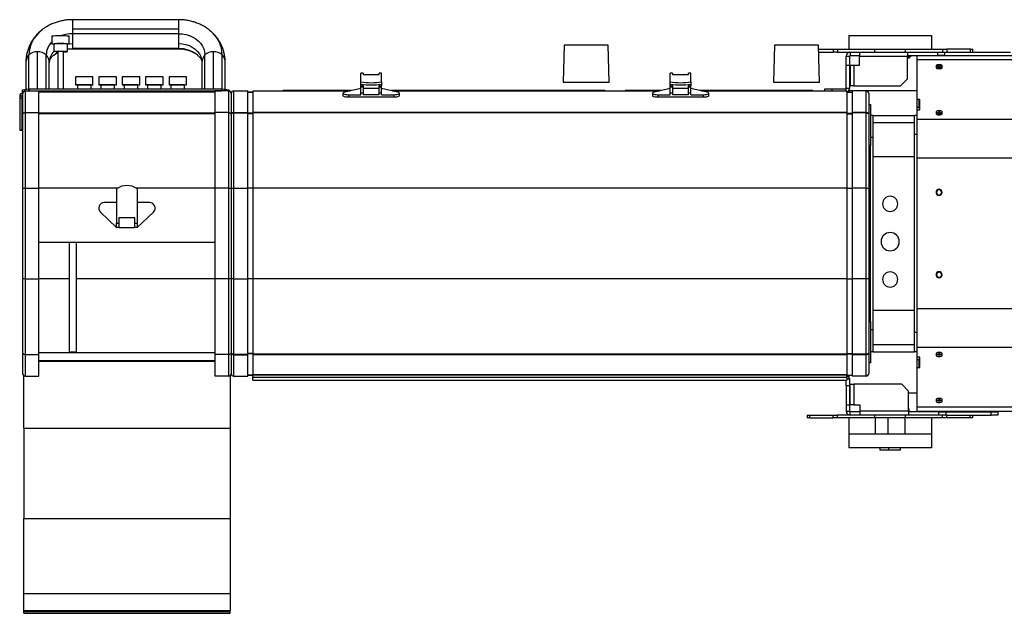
# Model space of a CAD drawing. Header units: millimetres. Extents: x 28 to 394, y 21 to 255.
# Tile 1 of 15: x 28 to 171, y 21 to 107. Entities that reach past the tile are written whole.
import ezdxf

# ---------------------------------------------------------------- set-up
doc = ezdxf.new("R2010")
doc.units = ezdxf.units.MM

msp = doc.modelspace()

# ---------------------------------------------------------------- linework, layer by layer
at = {"color": 7, "linetype": 'Continuous', "lineweight": 25}
for p, q in [((50.84, 106.97), (35.44, 106.97)), ((35.44, 106.97), (35.44, 105.59)), ((50.84, 106.97), (50.84, 105.59)), ((30.84, 105.37), (30.93, 105.44)), ((32.42, 104.6), (32.42, 103.44)), ((34.96, 103.44), (34.96, 104.6)), ((35.44, 105.59), (35.44, 104.93)), ((50.84, 105.59), (35.44, 105.59)), ((35.44, 104.93), (35.44, 103.49)), ((50.84, 104.93), (35.44, 104.93)), ((50.84, 105.59), (50.84, 104.93)), ((50.84, 104.93), (50.84, 103.49)), ((55.39, 105.41), (55.54, 105.28)), ((148.34, 104.66), (148.34, 102.66)), ((148.34, 104.66), (160.34, 104.66)), ((160.34, 104.66), (160.34, 102.66)), ((32.69, 103.44), (32.69, 102.34)), ((34.69, 102.34), (34.69, 103.44)), ((34.84, 103.41), (34.69, 103.4)), ((34.96, 103.46), (35.44, 103.49)), ((35.44, 103.49), (35.44, 102.76)), ((50.84, 103.49), (50.84, 102.76)), ((106.92, 103.26), (106.78, 97.86)), ((113.32, 103.26), (106.92, 103.26)), ((113.46, 97.86), (113.32, 103.26)), ((137.5, 103.26), (137.36, 97.86)), ((143.9, 103.26), (137.5, 103.26)), ((144.04, 97.86), (143.9, 103.26)), ((29.08, 96.91), (29.08, 101.83)), ((30.34, 96.92), (30.34, 102.3)), ((31.6, 96.92), (31.6, 101.83)), ((33.29, 102.34), (33.29, 96.92)), ((34.09, 96.92), (34.09, 102.34)), ((50.84, 102.76), (35.44, 102.76)), ((35.44, 102.76), (35.44, 102.74)), ((35.44, 102.74), (50.84, 102.74)), ((50.84, 102.76), (50.84, 102.74)), ((53.6, 101.83), (53.64, 101.79)), ((54.68, 96.92), (54.68, 101.83)), ((55.94, 96.92), (55.94, 102.3)), ((57.2, 96.91), (57.2, 101.83)), ((143.92, 102.66), (146.09, 102.66)), ((143.93, 102.26), (146.09, 102.26)), ((146.09, 102.26), (146.09, 102.66)), ((146.09, 102.66), (146.67, 102.66)), ((146.67, 102.26), (146.09, 102.26)), ((146.67, 102.66), (146.67, 102.26)), ((146.67, 102.66), (150.26, 102.66)), ((146.67, 102.26), (149.88, 102.26)), ((147.96, 101.68), (148.46, 101.68)), ((147.96, 100.36), (147.96, 101.68)), ((148.34, 102.26), (148.34, 102.22)), ((148.46, 100.36), (148.46, 101.68)), ((148.54, 102.26), (148.54, 101.76)), ((148.54, 101.76), (149.88, 101.76)), ((149.88, 102.26), (149.88, 101.68)), ((149.88, 102.26), (151.26, 102.26)), ((149.88, 100.36), (149.88, 101.68)), ((149.88, 101.68), (156.86, 101.68)), ((150.26, 102.66), (152.2, 102.66)), ((151.26, 102.26), (152.12, 102.26)), ((152.12, 102.26), (152.12, 102.66)), ((152.12, 102.26), (156.56, 102.26)), ((152.2, 102.66), (156.48, 102.66)), ((156.48, 102.66), (158.42, 102.66)), ((156.56, 102.26), (156.56, 102.66)), ((156.56, 102.26), (157.74, 102.26)), ((156.86, 102.26), (156.86, 101.68)), ((156.86, 101.76), (161.26, 101.76)), ((156.86, 98.36), (156.86, 101.68)), ((157.35, 101.56), (157.35, 101.76)), ((157.74, 102.26), (161.26, 102.26)), ((234.66, 101.73), (158.26, 101.73)), ((158.26, 101.13), (158.26, 101.73)), ((158.42, 102.66), (162.01, 102.66)), ((160.34, 101.76), (160.34, 101.73)), ((161.26, 101.76), (161.26, 102.26)), ((161.26, 102.26), (162.26, 102.26)), ((162.26, 101.76), (161.26, 101.76)), ((162.01, 102.26), (162.01, 102.66)), ((162.01, 102.66), (162.59, 102.66)), ((162.26, 102.26), (162.26, 101.76)), ((162.26, 102.26), (171.86, 102.26)), ((162.26, 101.76), (171.86, 101.76)), ((162.59, 102.66), (162.59, 102.26)), ((166.03, 102.66), (162.59, 102.66)), ((163.86, 101.73), (163.86, 101.74)), ((163.86, 101.74), (164.86, 101.74)), ((164.86, 101.74), (164.86, 101.73)), ((164.86, 101.74), (172.35, 101.74)), ((166.03, 102.26), (166.03, 102.66)), ((166.03, 102.66), (166.38, 102.66)), ((166.38, 102.26), (166.38, 102.66)), ((28.64, 100.75), (28.64, 96.84)), ((32.04, 96.92), (32.04, 100.75)), ((54.24, 100.75), (54.24, 96.92)), ((57.64, 96.84), (57.64, 100.75)), ((147.96, 100.36), (148.46, 100.36)), ((147.96, 97), (147.96, 100.36)), ((148.46, 97), (148.46, 100.36)), ((148.5, 100.36), (148.5, 97.36)), ((148.5, 100.36), (149.08, 100.36)), ((149.08, 100.36), (149.08, 97.36)), ((149.08, 100.36), (149.88, 100.36)), ((157.35, 101.56), (156.86, 101.56)), ((157.14, 101.36), (156.86, 101.36)), ((157.14, 101.36), (157.14, 101.56)), ((158.26, 95.37), (158.26, 101.13)), ((234.66, 101.13), (158.26, 101.13)), ((161.46, 100.22), (161.46, 100.43)), ((77.7, 99.21), (77.36, 99.21)), ((77.36, 99.19), (77.36, 99.21)), ((77.36, 97.92), (77.36, 99.19)), ((77.7, 99.19), (77.36, 99.19)), ((77.7, 99.21), (77.7, 99.19)), ((77.7, 99.19), (77.7, 98.99)), ((77.7, 98.99), (80.02, 98.99)), ((80.36, 99.21), (80.02, 99.21)), ((80.02, 99.19), (80.02, 99.21)), ((80.02, 98.99), (80.02, 99.19)), ((80.36, 99.19), (80.02, 99.19)), ((80.36, 99.21), (80.36, 99.19)), ((80.36, 97.92), (80.36, 99.19)), ((122.7, 99.21), (122.36, 99.21)), ((122.36, 99.19), (122.36, 99.21)), ((122.36, 97.92), (122.36, 99.19)), ((122.7, 99.19), (122.36, 99.19)), ((122.7, 99.21), (122.7, 99.19)), ((122.7, 99.19), (122.7, 98.99)), ((122.7, 98.99), (125.02, 98.99)), ((125.36, 99.21), (125.02, 99.21)), ((125.02, 99.19), (125.02, 99.21)), ((125.02, 98.99), (125.02, 99.19)), ((125.36, 99.19), (125.02, 99.19)), ((125.36, 99.21), (125.36, 99.19)), ((125.36, 97.92), (125.36, 99.19)), ((161.01, 100.2), (161.01, 100.05)), ((161.46, 99.98), (161.46, 100.2)), ((161.46, 99.89), (161.46, 99.83)), ((161.91, 100.05), (161.91, 100.2)), ((35.86, 98.64), (35.86, 97.48)), ((36.13, 97.48), (36.13, 96.92)), ((38.13, 96.92), (38.13, 97.48)), ((38.4, 97.48), (38.4, 98.64)), ((39.26, 98.64), (39.26, 97.48)), ((39.53, 97.48), (39.53, 96.92)), ((41.53, 96.92), (41.53, 97.48)), ((41.8, 97.48), (41.8, 98.64)), ((42.66, 98.64), (42.66, 97.48)), ((42.93, 97.48), (42.93, 96.92)), ((44.93, 96.92), (44.93, 97.48)), ((45.2, 97.48), (45.2, 98.64)), ((46.06, 98.64), (46.06, 97.48)), ((46.33, 97.48), (46.33, 96.92)), ((48.33, 96.92), (48.33, 97.48)), ((48.6, 97.48), (48.6, 98.64)), ((49.46, 98.64), (49.46, 97.48)), ((49.73, 97.48), (49.73, 96.92)), ((51.73, 96.92), (51.73, 97.48)), ((52, 97.48), (52, 98.64)), ((77.36, 97.6), (77.36, 97.92)), ((77.36, 97.34), (77.36, 97.6)), ((77.7, 97.34), (77.7, 97.54)), ((80.02, 97.54), (80.02, 97.34)), ((80.36, 97.92), (80.36, 97.6)), ((80.36, 97.6), (80.36, 97.34)), ((106.78, 97.86), (113.46, 97.86)), ((122.36, 97.6), (122.36, 97.92)), ((122.36, 97.34), (122.36, 97.6)), ((122.7, 97.34), (122.7, 97.54)), ((125.02, 97.54), (125.02, 97.34)), ((125.36, 97.92), (125.36, 97.6)), ((125.36, 97.6), (125.36, 97.34)), ((137.36, 97.86), (144.04, 97.86)), ((155.86, 97.36), (156.86, 98.36)), ((28.12, 96.27), (28.12, 95.97)), ((28.12, 96.27), (28.14, 96.27)), ((28.12, 95.92), (28.12, 95.97)), ((28.12, 95.97), (28.14, 95.97)), ((28.14, 96.77), (29.14, 96.92)), ((28.14, 96.47), (28.14, 96.77)), ((28.29, 96.49), (28.14, 96.47)), ((28.14, 96.47), (28.14, 96)), ((28.14, 96), (28.14, 96)), ((28.14, 96), (28.14, 95.97)), ((28.14, 96), (28.18, 96)), ((28.14, 96), (28.18, 96)), ((28.18, 93.18), (28.18, 96.24)), ((28.54, 96.6), (28.54, 93.44)), ((28.54, 96.6), (30.54, 96.6)), ((29.14, 96.62), (28.96, 96.6)), ((29.14, 96.92), (29.14, 96.62)), ((29.14, 96.92), (57.14, 96.92)), ((29.14, 96.62), (57.14, 96.62)), ((30.54, 93.44), (30.54, 96.6)), ((56.14, 96.44), (30.54, 96.44)), ((58.14, 96.6), (56.14, 96.6)), ((56.14, 96.6), (56.14, 93.44)), ((57.14, 96.62), (57.14, 96.92)), ((57.14, 96.92), (58.14, 96.77)), ((57.32, 96.6), (57.14, 96.62)), ((58.14, 96.77), (58.14, 96.6)), ((58.14, 93.44), (58.14, 96.6)), ((58.5, 96.24), (58.5, 93.18)), ((58.86, 96.6), (58.86, 93.47)), ((58.86, 96.6), (60.9, 96.6)), ((60.9, 93.47), (60.9, 96.6)), ((60.9, 96.44), (61.66, 96.44)), ((61.66, 96.43), (60.9, 96.43)), ((75.81, 96.59), (61.66, 96.59)), ((61.66, 96.59), (61.66, 93.47)), ((61.66, 96.59), (61.66, 96.59)), ((75.81, 96.59), (61.66, 96.59)), ((76.01, 96.64), (66.01, 96.64)), ((66.01, 96.59), (66.01, 96.64)), ((74.76, 96.25), (74.76, 95.92)), ((77.36, 96.96), (75.01, 96.4)), ((75.56, 96.05), (75.56, 95.72)), ((75.56, 96.05), (77.36, 96.05)), ((77.36, 97.34), (77.7, 97.34)), ((77.36, 97.19), (77.36, 97.34)), ((77.36, 97.19), (77.7, 97.19)), ((77.36, 96.3), (77.36, 97.19)), ((77.36, 96.3), (77.7, 96.3)), ((77.36, 96.05), (77.36, 96.3)), ((77.7, 97.34), (77.7, 97.19)), ((77.7, 97.19), (77.7, 96.3)), ((80.02, 96.96), (77.7, 96.96)), ((77.7, 96.3), (77.7, 96.05)), ((80.02, 96.05), (77.7, 96.05)), ((80.02, 97.34), (80.36, 97.34)), ((80.02, 97.19), (80.02, 97.34)), ((80.02, 97.19), (80.36, 97.19)), ((80.02, 96.3), (80.02, 97.19)), ((80.02, 96.3), (80.36, 96.3)), ((80.02, 96.05), (80.02, 96.3)), ((80.36, 97.19), (80.36, 97.34)), ((80.36, 96.3), (80.36, 97.19)), ((82.71, 96.4), (80.36, 96.96)), ((80.36, 96.05), (80.36, 96.3)), ((80.36, 96.05), (82.16, 96.05)), ((112.91, 96.64), (81.71, 96.64)), ((120.81, 96.59), (81.91, 96.59)), ((120.81, 96.59), (81.92, 96.59)), ((82.16, 96.05), (82.16, 95.72)), ((82.96, 95.92), (82.96, 96.25)), ((112.91, 96.59), (112.91, 96.64)), ((121.01, 96.64), (115.81, 96.64)), ((115.81, 96.59), (115.81, 96.64)), ((119.76, 96.25), (119.76, 95.92)), ((122.36, 96.96), (120.01, 96.4)), ((120.56, 96.05), (120.56, 95.72)), ((120.56, 96.05), (122.36, 96.05)), ((122.36, 97.34), (122.7, 97.34)), ((122.36, 97.19), (122.36, 97.34)), ((122.36, 97.19), (122.7, 97.19)), ((122.36, 96.3), (122.36, 97.19)), ((122.36, 96.3), (122.7, 96.3)), ((122.36, 96.05), (122.36, 96.3)), ((122.7, 97.34), (122.7, 97.19)), ((122.7, 97.19), (122.7, 96.3)), ((125.02, 96.96), (122.7, 96.96)), ((122.7, 96.3), (122.7, 96.05)), ((125.02, 96.05), (122.7, 96.05)), ((125.02, 97.34), (125.36, 97.34)), ((125.02, 97.19), (125.02, 97.34)), ((125.02, 97.19), (125.36, 97.19)), ((125.02, 96.3), (125.02, 97.19)), ((125.02, 96.3), (125.36, 96.3)), ((125.02, 96.05), (125.02, 96.3)), ((125.36, 97.19), (125.36, 97.34)), ((125.36, 96.3), (125.36, 97.19)), ((127.71, 96.4), (125.36, 96.96)), ((125.36, 96.05), (125.36, 96.3)), ((125.36, 96.05), (127.16, 96.05)), ((143.11, 96.64), (126.71, 96.64)), ((148.06, 96.59), (126.91, 96.59)), ((148.06, 96.59), (126.92, 96.59)), ((127.16, 96.05), (127.16, 95.72)), ((127.96, 95.92), (127.96, 96.25)), ((143.11, 96.59), (143.11, 96.64)), ((144.86, 96.59), (144.86, 96.92)), ((144.86, 96.92), (145.86, 96.92)), ((145.86, 96.92), (145.86, 96.59)), ((145.86, 96.92), (147.88, 96.92)), ((147.88, 96.92), (147.88, 96.59)), ((147.96, 97), (148.46, 97)), ((148.06, 96.59), (148.06, 93.47)), ((148.06, 96.59), (148.06, 96.59)), ((148.06, 96.44), (148.82, 96.44)), ((148.06, 96.43), (148.82, 96.43)), ((148.34, 96.65), (148.34, 96.44)), ((148.35, 96.66), (158.26, 96.66)), ((149.08, 97.36), (148.5, 97.36)), ((150.86, 96.6), (148.82, 96.6)), ((148.82, 96.6), (148.82, 93.47)), ((149.08, 97.36), (155.86, 97.36)), ((150.86, 93.47), (150.86, 96.6)), ((151.22, 96.24), (151.22, 93.18)), ((27.74, 95.89), (28.04, 95.89)), ((27.74, 95.89), (27.74, 95.53)), ((27.74, 95.53), (28.04, 95.53)), ((27.74, 95.53), (27.74, 90.91)), ((28.04, 95.89), (28.04, 95.53)), ((28.04, 95.53), (28.04, 90.91)), ((28.12, 95.92), (28.18, 95.92)), ((28.12, 90.9), (28.12, 95.4)), ((28.12, 95.4), (28.18, 95.4)), ((75.56, 95.72), (82.16, 95.72)), ((120.56, 95.72), (127.16, 95.72)), ((151.22, 94.64), (151.46, 94.64)), ((151.46, 94.64), (151.46, 88.64)), ((158.56, 95.37), (158.26, 95.37)), ((158.26, 94.23), (158.26, 95.37)), ((158.56, 94.23), (158.56, 95.37)), ((158.66, 95.33), (158.56, 95.33)), ((158.66, 93.83), (158.66, 95.33)), ((28.18, 82.44), (28.18, 93.18)), ((28.54, 93.44), (28.54, 82.44)), ((28.54, 93.44), (30.54, 93.44)), ((30.54, 82.44), (30.54, 93.44)), ((56.14, 93.34), (30.54, 93.34)), ((56.14, 93.29), (30.54, 93.29)), ((56.14, 93.44), (56.14, 82.44)), ((58.14, 93.44), (56.14, 93.44)), ((58.14, 82.44), (58.14, 93.44)), ((58.5, 93.18), (58.5, 82.44)), ((58.86, 93.47), (58.86, 93.39)), ((58.86, 93.47), (60.9, 93.47)), ((58.86, 93.39), (58.86, 82.44)), ((58.86, 93.39), (60.9, 93.39)), ((60.9, 93.39), (60.9, 93.47)), ((60.9, 82.44), (60.9, 93.39)), ((61.66, 93.35), (60.9, 93.35)), ((61.66, 93.28), (60.9, 93.28)), ((148.06, 93.47), (61.66, 93.47)), ((61.66, 93.47), (61.66, 93.39)), ((148.06, 93.39), (61.66, 93.39)), ((61.66, 93.39), (61.66, 82.44)), ((148.06, 93.47), (148.06, 93.39)), ((148.06, 93.39), (148.06, 82.44)), ((148.06, 93.35), (148.82, 93.35)), ((148.06, 93.28), (148.82, 93.28)), ((150.86, 93.47), (148.82, 93.47)), ((148.82, 93.47), (148.82, 93.39)), ((150.86, 93.39), (148.82, 93.39)), ((148.82, 93.39), (148.82, 82.44)), ((150.86, 93.39), (150.86, 93.47)), ((150.86, 82.44), (150.86, 93.39)), ((151.22, 93.18), (151.22, 82.44)), ((158.26, 94.23), (158.56, 94.23)), ((158.26, 93.83), (158.26, 94.23)), ((158.26, 92.43), (158.26, 93.83)), ((158.26, 93.83), (158.66, 93.83)), ((158.56, 94.23), (158.56, 93.83)), ((161.01, 93.5), (161.01, 93.35)), ((161.46, 93.52), (161.46, 93.73)), ((161.46, 93.28), (161.46, 93.49)), ((161.46, 93.19), (161.46, 93.13)), ((161.91, 93.35), (161.91, 93.5)), ((151.86, 93.04), (151.46, 93.04)), ((151.86, 93.04), (157.86, 93.04)), ((151.86, 89.84), (151.86, 93.04)), ((157.86, 91.96), (151.86, 91.96)), ((158.26, 93.04), (157.86, 93.04)), ((157.86, 90.24), (157.86, 93.04)), ((234.66, 92.43), (158.26, 92.43)), ((158.26, 86.81), (158.26, 92.43)), ((27.74, 90.91), (28.04, 90.91)), ((28.04, 90.91), (27.74, 90.91)), ((27.74, 90.91), (27.74, 90.91)), ((28.04, 90.91), (28.04, 90.91)), ((28.18, 90.9), (28.12, 90.9)), ((28.12, 90.9), (28.12, 90.9)), ((28.18, 90.9), (28.12, 90.9)), ((158.26, 90.24), (157.86, 90.24)), ((157.86, 61.44), (157.86, 90.24)), ((151.86, 89.84), (151.46, 89.84)), ((151.86, 61.84), (151.86, 89.84)), ((151.46, 88.64), (151.22, 88.64)), ((151.46, 63.04), (151.46, 88.64)), ((151.86, 87.04), (157.86, 87.04)), ((234.66, 86.81), (158.26, 86.81)), ((158.26, 64.87), (158.26, 86.81)), ((28.18, 82.44), (28.54, 82.44)), ((28.18, 69.24), (28.18, 82.44)), ((28.54, 82.44), (30.54, 82.44)), ((28.54, 82.44), (28.54, 69.24)), ((30.54, 69.24), (30.54, 82.44)), ((41.98, 82.44), (30.54, 82.44)), ((41.84, 82.34), (41.84, 77.34)), ((56.14, 82.44), (44.7, 82.44)), ((44.84, 82.34), (44.84, 77.34)), ((58.14, 82.44), (56.14, 82.44)), ((56.14, 82.44), (56.14, 69.24)), ((58.14, 82.44), (58.5, 82.44)), ((58.14, 69.24), (58.14, 82.44)), ((58.5, 82.44), (58.5, 69.24)), ((58.5, 82.44), (58.86, 82.44)), ((58.86, 82.44), (60.9, 82.44)), ((58.86, 82.44), (58.86, 69.24)), ((60.9, 69.24), (60.9, 82.44)), ((61.66, 82.44), (60.9, 82.44)), ((148.06, 82.44), (61.66, 82.44)), ((61.66, 82.44), (61.66, 69.24)), ((148.06, 82.44), (148.06, 69.24)), ((148.06, 82.44), (148.82, 82.44)), ((150.86, 82.44), (148.82, 82.44)), ((148.82, 82.44), (148.82, 69.24)), ((150.86, 82.44), (151.22, 82.44)), ((150.86, 69.24), (150.86, 82.44)), ((151.22, 82.44), (151.22, 69.24)), ((41.84, 80.34), (40.04, 80.34)), ((46.64, 80.34), (44.84, 80.34)), ((39.49, 78.96), (41.84, 76.74)), ((44.84, 76.74), (47.19, 78.96)), ((41.84, 77.34), (42.18, 77.34)), ((41.84, 76.74), (41.84, 77.34)), ((44.5, 78.14), (42.18, 78.14)), ((42.18, 78.14), (42.18, 77.34)), ((42.18, 77.34), (42.18, 76.74)), ((44.5, 77.34), (44.5, 78.14)), ((44.5, 77.34), (44.84, 77.34)), ((44.5, 76.74), (44.5, 77.34)), ((44.84, 77.34), (44.84, 76.74)), ((42.18, 76.74), (41.84, 76.74)), ((42.18, 76.74), (44.5, 76.74)), ((44.84, 76.74), (44.5, 76.74)), ((56.14, 74.54), (30.54, 74.54)), ((34.94, 74.54), (34.94, 58.62)), ((35.94, 74.54), (35.94, 58.62)), ((28.18, 58.49), (28.18, 69.24)), ((28.54, 69.24), (28.18, 69.24)), ((28.54, 69.24), (28.54, 58.23)), ((28.54, 69.24), (30.54, 69.24)), ((30.54, 58.23), (30.54, 69.24)), ((34.94, 69.24), (30.54, 69.24)), ((56.14, 69.24), (35.94, 69.24)), ((56.14, 69.24), (56.14, 58.23)), ((58.14, 69.24), (56.14, 69.24)), ((58.14, 58.23), (58.14, 69.24)), ((58.5, 69.24), (58.14, 69.24)), ((58.5, 69.24), (58.5, 58.49)), ((58.86, 69.24), (58.5, 69.24)), ((58.86, 69.24), (60.9, 69.24)), ((58.86, 69.24), (58.86, 58.28)), ((60.9, 58.28), (60.9, 69.24)), ((61.66, 69.24), (60.9, 69.24)), ((148.06, 69.24), (61.66, 69.24)), ((61.66, 69.24), (61.66, 58.28)), ((148.06, 69.24), (148.06, 58.28)), ((148.06, 69.24), (148.82, 69.24)), ((150.86, 69.24), (148.82, 69.24)), ((148.82, 69.24), (148.82, 58.28)), ((151.22, 69.24), (150.86, 69.24)), ((150.86, 58.28), (150.86, 69.24)), ((151.22, 69.24), (151.22, 58.49)), ((157.86, 64.64), (151.86, 64.64)), ((234.66, 64.87), (158.26, 64.87)), ((158.26, 59.25), (158.26, 64.87)), ((151.22, 63.04), (151.46, 63.04)), ((151.46, 63.04), (151.46, 57.04)), ((151.86, 61.84), (151.46, 61.84)), ((151.86, 58.64), (151.86, 61.84)), ((158.26, 61.44), (157.86, 61.44)), ((157.86, 58.64), (157.86, 61.44)), ((151.86, 59.71), (157.86, 59.71)), ((234.66, 59.25), (158.26, 59.25)), ((158.26, 57.85), (158.26, 59.25)), ((28.18, 55.44), (28.18, 58.49)), ((28.54, 58.23), (30.54, 58.23)), ((28.54, 58.23), (28.54, 55.08)), ((56.14, 58.47), (30.54, 58.47)), ((56.14, 58.47), (30.54, 58.47)), ((30.54, 55.08), (30.54, 58.23)), ((30.54, 57.38), (56.14, 57.38)), ((34.94, 58.62), (35.94, 58.62)), ((58.14, 58.23), (56.14, 58.23)), ((56.14, 58.23), (56.14, 55.08)), ((58.14, 55.08), (58.14, 58.23)), ((58.5, 58.49), (58.5, 55.44)), ((58.86, 58.28), (60.9, 58.28)), ((58.86, 58.28), (58.86, 58.2)), ((58.86, 58.2), (60.9, 58.2)), ((58.86, 58.2), (58.86, 55.08)), ((61.66, 58.39), (60.9, 58.39)), ((61.66, 58.32), (60.9, 58.32)), ((60.9, 58.2), (60.9, 58.28)), ((60.9, 55.08), (60.9, 58.2)), ((148.06, 58.28), (61.66, 58.28)), ((61.66, 58.28), (61.66, 58.2)), ((148.06, 58.2), (61.66, 58.2)), ((61.66, 58.2), (61.66, 55.28)), ((148.06, 58.39), (148.82, 58.39)), ((148.06, 58.32), (148.82, 58.32)), ((148.06, 58.28), (148.06, 58.2)), ((148.06, 58.2), (148.06, 55.28)), ((150.86, 58.28), (148.82, 58.28)), ((148.82, 58.28), (148.82, 58.2)), ((150.86, 58.2), (148.82, 58.2)), ((148.82, 58.2), (148.82, 55.08)), ((150.86, 58.2), (150.86, 58.28)), ((150.86, 55.08), (150.86, 58.2)), ((151.22, 58.49), (151.22, 55.44)), ((151.86, 58.64), (151.46, 58.64)), ((151.86, 58.64), (157.86, 58.64)), ((158.26, 58.64), (157.86, 58.64)), ((158.66, 57.85), (158.26, 57.85)), ((158.26, 57.45), (158.26, 57.85)), ((158.56, 57.45), (158.26, 57.45)), ((158.26, 56.31), (158.26, 57.45)), ((158.56, 57.85), (158.56, 57.45)), ((158.56, 56.31), (158.56, 57.45)), ((158.66, 56.35), (158.66, 57.85)), ((161.01, 58.32), (161.01, 58.17)), ((161.46, 58.49), (161.46, 58.55)), ((161.46, 58.4), (161.46, 58.18)), ((161.91, 58.17), (161.91, 58.32)), ((30.54, 57.24), (56.14, 57.24)), ((151.46, 57.04), (151.22, 57.04)), ((158.26, 50.55), (158.26, 56.31)), ((158.56, 56.31), (158.26, 56.31)), ((158.56, 56.35), (158.66, 56.35)), ((28.34, 47.53), (28.34, 55.14)), ((28.54, 55.08), (30.54, 55.08)), ((58.14, 55.08), (56.14, 55.08)), ((58.34, 55.14), (58.34, 47.53)), ((58.86, 55.08), (60.9, 55.08)), ((61.66, 55.24), (60.9, 55.24)), ((60.9, 55.24), (61.66, 55.24)), ((61.66, 55.28), (61.66, 55.22)), ((148.06, 55.28), (61.66, 55.28)), ((61.66, 55.22), (61.66, 54.96)), ((148.06, 55.22), (61.66, 55.22)), ((61.66, 54.51), (61.66, 54.96)), ((61.66, 54.51), (61.66, 54.95)), ((61.66, 54.95), (148.06, 54.95)), ((61.66, 54.51), (148.06, 54.51)), ((61.66, 54.51), (148.06, 54.51)), ((147.92, 53.67), (147.92, 54.51)), ((148.06, 55.28), (148.06, 55.22)), ((148.06, 55.24), (148.82, 55.24)), ((148.06, 55.24), (148.82, 55.24)), ((148.06, 54.96), (148.06, 55.22)), ((148.06, 54.96), (148.06, 54.51)), ((148.06, 54.95), (148.06, 54.51)), ((148.06, 54.67), (148.42, 54.67)), ((148.34, 55.24), (148.34, 54.97)), ((148.42, 54.67), (148.42, 53.67)), ((150.86, 55.08), (148.82, 55.08)), ((148.42, 53.67), (147.92, 53.67)), ((147.92, 53.67), (147.92, 50.91)), ((148.42, 53.67), (148.42, 50.91)), ((148.46, 53.91), (148.46, 50.91)), ((148.46, 53.91), (149.04, 53.91)), ((149.04, 53.91), (149.04, 50.91)), ((156.02, 53.91), (149.04, 53.91)), ((157.02, 52.91), (156.02, 53.91)), ((148.42, 52.66), (148.46, 52.66)), ((157.02, 49.99), (157.02, 52.91)), ((157.02, 52.66), (158.26, 52.66)), ((161.01, 51.62), (161.01, 51.47)), ((161.46, 51.78), (161.46, 51.84)), ((161.46, 51.69), (161.46, 51.48)), ((161.91, 51.47), (161.91, 51.62)), ((147.92, 50.91), (148.42, 50.91)), ((147.92, 50.91), (147.92, 49.99)), ((148.42, 50.91), (148.42, 49.99)), ((149.04, 50.91), (148.46, 50.91)), ((149.04, 50.91), (149.92, 50.91)), ((149.92, 50.91), (149.92, 49.99)), ((157.02, 50.31), (157.1, 50.31)), ((157.1, 49.91), (157.1, 50.31)), ((234.66, 50.55), (158.26, 50.55)), ((158.26, 49.94), (158.26, 50.55)), ((142.26, 49.41), (142.26, 49.01)), ((142.26, 49.41), (142.62, 49.41)), ((142.62, 49.01), (142.26, 49.01)), ((142.62, 49.41), (142.62, 49.01)), ((142.62, 49.41), (146.05, 49.41)), ((142.62, 49.01), (146.05, 49.01)), ((146.05, 49.01), (146.05, 49.41)), ((146.05, 49.41), (146.63, 49.41)), ((146.63, 49.01), (146.05, 49.01)), ((146.63, 49.41), (146.63, 49.01)), ((149.92, 49.41), (146.63, 49.41)), ((152.08, 49.01), (146.63, 49.01)), ((147.92, 49.99), (148.42, 49.99)), ((148.34, 49.01), (148.34, 46.66)), ((148.5, 49.41), (148.5, 49.91)), ((149.92, 49.91), (148.5, 49.91)), ((157.02, 49.99), (149.92, 49.99)), ((149.92, 49.99), (149.92, 49.41)), ((151.22, 49.41), (149.92, 49.41)), ((152.08, 49.41), (151.22, 49.41)), ((152.08, 49.41), (152.08, 49.01)), ((156.52, 49.41), (152.08, 49.41)), ((156.52, 49.01), (152.08, 49.01)), ((152.14, 49.01), (152.14, 46.66)), ((154.01, 49.01), (154.01, 46.66)), ((156.52, 49.41), (156.52, 49.01)), ((157.7, 49.41), (156.52, 49.41)), ((161.97, 49.01), (156.52, 49.01)), ((156.54, 46.66), (156.54, 49.01)), ((157.02, 49.99), (157.02, 49.41)), ((161.42, 49.91), (157.02, 49.91)), ((161.42, 49.41), (157.7, 49.41)), ((234.66, 49.94), (158.26, 49.94)), ((160.34, 49.01), (160.34, 46.66)), ((161.42, 49.41), (161.42, 49.91)), ((161.42, 49.91), (162.42, 49.91)), ((162.42, 49.41), (161.42, 49.41)), ((161.97, 49.01), (161.97, 49.41)), ((162.55, 49.01), (161.97, 49.01)), ((162.42, 49.91), (162.42, 49.41)), ((162.42, 49.91), (169.02, 49.91)), ((162.42, 49.41), (169.02, 49.41)), ((162.55, 49.41), (162.55, 49.01)), ((165.99, 49.01), (162.55, 49.01)), ((164.02, 49.93), (164.02, 49.94)), ((165.02, 49.93), (164.02, 49.93)), ((165.02, 49.94), (165.02, 49.93)), ((169.51, 49.93), (165.02, 49.93)), ((165.99, 49.01), (165.99, 49.41)), ((166.34, 49.01), (165.99, 49.01)), ((166.34, 49.01), (166.34, 49.41)), ((169.02, 49.41), (169.02, 49.91)), ((169.02, 49.91), (170.02, 49.91)), ((170.02, 49.41), (169.02, 49.41)), ((169.51, 49.93), (169.51, 49.94)), ((170.02, 49.91), (170.02, 49.41)), ((28.34, 47.53), (58.34, 47.53)), ((28.34, 47.53), (28.34, 34.34)), ((58.34, 47.53), (58.34, 34.34)), ((148.34, 46.66), (148.34, 44.66)), ((160.34, 46.66), (148.34, 46.66)), ((160.34, 46.66), (160.34, 44.66)), ((160.34, 44.66), (148.34, 44.66)), ((152.83, 44.66), (152.83, 44.31)), ((154.11, 44.66), (154.11, 44.31)), ((155.85, 44.31), (155.85, 44.66)), ((154.11, 44.31), (152.83, 44.31)), ((155.85, 44.31), (154.11, 44.31)), ((28.34, 34.34), (58.34, 34.34)), ((28.34, 23.46), (28.34, 34.34)), ((58.34, 34.34), (58.34, 23.46)), ((28.34, 23.46), (58.34, 23.46)), ((28.34, 20.99), (28.34, 23.46)), ((28.34, 23.46), (58.34, 23.46)), ((28.34, 23.46), (28.34, 23.46)), ((58.34, 23.46), (58.34, 20.99)), ((58.34, 23.46), (58.34, 23.46)), ((28.34, 20.83), (28.34, 20.99)), ((28.34, 20.99), (58.34, 20.99)), ((28.34, 20.83), (58.34, 20.83)), ((28.34, 20.57), (28.34, 20.83)), ((28.34, 20.57), (58.34, 20.57)), ((28.34, 20.57), (28.34, 20.56)), ((28.34, 20.56), (58.34, 20.56)), ((58.34, 20.83), (58.34, 20.99)), ((58.34, 20.57), (58.34, 20.83)), ((58.34, 20.56), (58.34, 20.57))]:
    msp.add_line(p, q, dxfattribs=at)
at = {"color": 7, "linetype": 'Continuous', "lineweight": 25, "flags": 128}
for points in [[(32.42, 104.6), (32.45, 104.61), (32.54, 104.63), (32.71, 104.64), (32.93, 104.65), (33.19, 104.66), (33.49, 104.66), (33.79, 104.66), (34.09, 104.66), (34.37, 104.65), (34.61, 104.64), (34.79, 104.63), (34.91, 104.62), (34.96, 104.6), (34.96, 104.6)], [(50.84, 104.93), (51.39, 104.89), (51.92, 104.8), (52.44, 104.65), (52.92, 104.43), (53.36, 104.17), (53.74, 103.86), (54.07, 103.51), (54.34, 103.12), (54.53, 102.71), (54.64, 102.27), (54.68, 101.83)], [(32.69, 103.4), (32.59, 103.41), (32.47, 103.42), (32.42, 103.44), (32.45, 103.45), (32.54, 103.47), (32.71, 103.48), (32.93, 103.49), (33.19, 103.5), (33.49, 103.5), (33.79, 103.5), (34.09, 103.5), (34.37, 103.49), (34.61, 103.48), (34.79, 103.47), (34.91, 103.46), (34.96, 103.44), (34.94, 103.43), (34.84, 103.41)], [(50.84, 103.49), (51.37, 103.46), (51.89, 103.36), (52.38, 103.19), (52.84, 102.97), (53.25, 102.69), (53.59, 102.36), (53.87, 102), (54.07, 101.6), (54.2, 101.18), (54.24, 100.75)], [(33.29, 102.29), (33.2, 102.3), (32.99, 102.3), (32.82, 102.32), (32.72, 102.33), (32.69, 102.34), (32.74, 102.36), (32.85, 102.37), (33.03, 102.38), (33.26, 102.39), (33.52, 102.39), (33.79, 102.39), (34.06, 102.39), (34.29, 102.38), (34.49, 102.37), (34.62, 102.36), (34.69, 102.35), (34.68, 102.33), (34.6, 102.32), (34.6, 102.32)], [(32.69, 101.83), (32.93, 102.01), (33.29, 102.23)], [(34.69, 102.71), (34.89, 102.73), (35.44, 102.76)], [(161.46, 100.43), (161.37, 100.42), (161.29, 100.41), (161.21, 100.39), (161.14, 100.36), (161.09, 100.33), (161.05, 100.29), (161.02, 100.25), (161.01, 100.2)], [(161.91, 100.2), (161.9, 100.25), (161.88, 100.29), (161.84, 100.33), (161.78, 100.36), (161.71, 100.39), (161.63, 100.41), (161.55, 100.42), (161.46, 100.43)], [(161.01, 100.05), (161.05, 99.97), (161.14, 99.89), (161.29, 99.85), (161.46, 99.83), (161.63, 99.85), (161.78, 99.89), (161.88, 99.97), (161.91, 100.05)], [(161.46, 100.2), (161.25, 100.17), (161.09, 100.12)], [(161.46, 99.98), (161.25, 99.96), (161.11, 99.91)], [(161.25, 99.86), (161.32, 99.88), (161.46, 99.89)], [(161.83, 100.12), (161.67, 100.17), (161.46, 100.2)], [(161.81, 99.91), (161.67, 99.96), (161.46, 99.98)], [(161.46, 99.89), (161.6, 99.88), (161.67, 99.86)], [(36.13, 97.47), (36.01, 97.47), (35.9, 97.47), (35.86, 97.48), (35.9, 97.48), (36.01, 97.48), (36.18, 97.49), (36.41, 97.49), (36.68, 97.49), (36.98, 97.49), (37.28, 97.49), (37.58, 97.49), (37.85, 97.49), (38.08, 97.49), (38.26, 97.48), (38.36, 97.48), (38.4, 97.48), (38.4, 97.48)], [(39.53, 97.47), (39.41, 97.47), (39.3, 97.47), (39.26, 97.48), (39.3, 97.48), (39.41, 97.48), (39.58, 97.49), (39.81, 97.49), (40.08, 97.49), (40.38, 97.49), (40.68, 97.49), (40.98, 97.49), (41.25, 97.49), (41.48, 97.49), (41.66, 97.48), (41.76, 97.48), (41.8, 97.48), (41.8, 97.48)], [(42.93, 97.47), (42.81, 97.47), (42.7, 97.47), (42.66, 97.48), (42.7, 97.48), (42.81, 97.48), (42.98, 97.49), (43.21, 97.49), (43.48, 97.49), (43.78, 97.49), (44.08, 97.49), (44.38, 97.49), (44.65, 97.49), (44.88, 97.49), (45.06, 97.48), (45.16, 97.48), (45.2, 97.48), (45.2, 97.48)], [(46.33, 97.47), (46.21, 97.47), (46.1, 97.47), (46.06, 97.48), (46.1, 97.48), (46.21, 97.48), (46.38, 97.49), (46.61, 97.49), (46.88, 97.49), (47.18, 97.49), (47.48, 97.49), (47.78, 97.49), (48.05, 97.49), (48.28, 97.49), (48.46, 97.48), (48.56, 97.48), (48.6, 97.48), (48.6, 97.48)], [(49.73, 97.47), (49.61, 97.47), (49.5, 97.47), (49.46, 97.48), (49.5, 97.48), (49.61, 97.48), (49.78, 97.49), (50.01, 97.49), (50.28, 97.49), (50.58, 97.49), (50.88, 97.49), (51.18, 97.49), (51.45, 97.49), (51.68, 97.49), (51.86, 97.48), (51.96, 97.48), (52, 97.48), (52, 97.48)], [(75.01, 96.4), (74.87, 96.35), (74.78, 96.3), (74.76, 96.24), (74.82, 96.18), (74.94, 96.13), (75.11, 96.08), (75.33, 96.06), (75.56, 96.05)], [(82.16, 96.05), (82.4, 96.06), (82.61, 96.08), (82.79, 96.13), (82.9, 96.18), (82.96, 96.24), (82.94, 96.3), (82.86, 96.35), (82.71, 96.4)], [(120.01, 96.4), (119.87, 96.35), (119.78, 96.3), (119.76, 96.24), (119.82, 96.18), (119.94, 96.13), (120.11, 96.08), (120.33, 96.06), (120.56, 96.05)], [(127.16, 96.05), (127.4, 96.06), (127.61, 96.08), (127.79, 96.13), (127.9, 96.18), (127.96, 96.24), (127.94, 96.3), (127.86, 96.35), (127.71, 96.4)], [(74.76, 95.92), (74.76, 95.91), (74.82, 95.85), (74.94, 95.8), (75.11, 95.76), (75.33, 95.73), (75.56, 95.72)], [(82.16, 95.72), (82.4, 95.73), (82.61, 95.76), (82.79, 95.8), (82.9, 95.85), (82.96, 95.91), (82.96, 95.92)], [(119.76, 95.92), (119.76, 95.91), (119.82, 95.85), (119.94, 95.8), (120.11, 95.76), (120.33, 95.73), (120.56, 95.72)], [(127.16, 95.72), (127.4, 95.73), (127.61, 95.76), (127.79, 95.8), (127.9, 95.85), (127.96, 95.91), (127.96, 95.92)], [(161.46, 93.73), (161.37, 93.72), (161.29, 93.71), (161.21, 93.69), (161.14, 93.66), (161.09, 93.63), (161.05, 93.59), (161.02, 93.55), (161.01, 93.5)], [(161.01, 93.35), (161.05, 93.27), (161.14, 93.19), (161.29, 93.14), (161.46, 93.13), (161.63, 93.14), (161.78, 93.19), (161.88, 93.27), (161.91, 93.35)], [(161.46, 93.49), (161.25, 93.47), (161.1, 93.43)], [(161.46, 93.28), (161.25, 93.26), (161.11, 93.21)], [(161.25, 93.15), (161.32, 93.17), (161.46, 93.19)], [(161.91, 93.5), (161.9, 93.55), (161.88, 93.59), (161.83, 93.63), (161.78, 93.66), (161.71, 93.69), (161.63, 93.71), (161.55, 93.72), (161.46, 93.73)], [(161.83, 93.43), (161.67, 93.47), (161.46, 93.49)], [(161.82, 93.21), (161.67, 93.26), (161.46, 93.28)], [(161.46, 93.19), (161.6, 93.17), (161.67, 93.15)], [(161.46, 58.55), (161.37, 58.54), (161.29, 58.53), (161.21, 58.51), (161.14, 58.48), (161.09, 58.45), (161.05, 58.41), (161.02, 58.37), (161.01, 58.32)], [(161.01, 58.35), (161.05, 58.29), (161.14, 58.22), (161.29, 58.17), (161.46, 58.15), (161.63, 58.17), (161.78, 58.22), (161.88, 58.29), (161.91, 58.35)], [(161.01, 58.17), (161.05, 58.09), (161.14, 58.01), (161.29, 57.96), (161.46, 57.95), (161.63, 57.96), (161.78, 58.01), (161.88, 58.09), (161.91, 58.17)], [(161.46, 58.18), (161.25, 58.2), (161.09, 58.25)], [(161.46, 58.4), (161.25, 58.42), (161.11, 58.46)], [(161.46, 58.49), (161.32, 58.5), (161.25, 58.52)], [(161.91, 58.32), (161.9, 58.37), (161.88, 58.41), (161.84, 58.45), (161.78, 58.48), (161.71, 58.51), (161.63, 58.53), (161.55, 58.54), (161.46, 58.55)], [(161.67, 58.52), (161.6, 58.5), (161.46, 58.49)], [(161.82, 58.46), (161.67, 58.42), (161.46, 58.4)], [(161.83, 58.25), (161.67, 58.2), (161.46, 58.18)], [(161.46, 51.84), (161.37, 51.84), (161.29, 51.83), (161.21, 51.81), (161.14, 51.78), (161.09, 51.74), (161.05, 51.71), (161.02, 51.66), (161.01, 51.62)], [(161.01, 51.65), (161.05, 51.59), (161.14, 51.52), (161.29, 51.47), (161.46, 51.45), (161.63, 51.47), (161.78, 51.52), (161.88, 51.59), (161.91, 51.65)], [(161.46, 51.69), (161.25, 51.72), (161.11, 51.76)], [(161.46, 51.78), (161.32, 51.8), (161.25, 51.82)], [(161.91, 51.62), (161.9, 51.66), (161.88, 51.71), (161.84, 51.74), (161.78, 51.78), (161.71, 51.81), (161.63, 51.83), (161.55, 51.84), (161.46, 51.84)], [(161.67, 51.82), (161.6, 51.8), (161.46, 51.78)], [(161.81, 51.76), (161.67, 51.72), (161.46, 51.69)], [(161.01, 51.47), (161.05, 51.38), (161.14, 51.31), (161.29, 51.26), (161.46, 51.24), (161.63, 51.26), (161.78, 51.31), (161.88, 51.38), (161.91, 51.47)], [(161.46, 51.48), (161.25, 51.5), (161.09, 51.55)], [(161.83, 51.55), (161.67, 51.5), (161.46, 51.48)], [(170.02, 49.91), (170.02, 49.92), (170.02, 49.94)]]:
    msp.add_lwpolyline(points, dxfattribs=at)
at = {"color": 7, "linetype": 'Continuous', "lineweight": 25}
for centre, radius, start, end in [((33.78, 101.7), 4.7, 128.752, 178.3318), ((35.43, 100.28), 4.64, 89.8817, 109.4005), ((52.6, 101.74), 4.6, 1.156, 50.3088), ((34.36, 101.78), 2.76, 134.6257, 178.8508), ((33.69, 96.44), 7.07, 81.8711, 98.1289), ((30.29, 100.71), 1.65, 137.1392, 178.4616), ((30.24, 100.63), 1.67, 86.5848, 133.8028), ((30.44, 100.63), 1.67, 46.1972, 93.4152), ((30.39, 100.71), 1.65, 1.5384, 42.8608), ((34.48, 100.7), 2.44, 137.2022, 178.7988), ((33.99, 109.48), 7.19, 270.8209, 274.8413), ((50.91, 98.45), 4.31, 51.4792, 90.9223), ((55.89, 100.71), 1.65, 137.1392, 178.4616), ((55.84, 100.63), 1.67, 86.5848, 133.8028), ((56.04, 100.63), 1.67, 46.1972, 93.4152), ((55.99, 100.71), 1.65, 1.5384, 42.8608), ((148.54, 101.68), 0.58, 90, 180), ((148.54, 101.68), 0.08, 90, 180), ((161.38, 99.79), 0.438, 79.8868, 147.5518), ((161.54, 99.79), 0.438, 32.4482, 100.1132), ((37.13, 44.42), 54.23, 88.6582, 91.3418), ((37.13, 58.27), 39.22, 88.539, 91.461), ((38.16, 101.65), 4.18, 269.6539, 273.3532), ((40.53, 44.42), 54.23, 88.6582, 91.3418), ((40.53, 58.27), 39.22, 88.539, 91.461), ((41.56, 101.65), 4.18, 269.6539, 273.3532), ((43.93, 44.42), 54.23, 88.6582, 91.3418), ((43.93, 58.27), 39.22, 88.539, 91.461), ((44.96, 101.65), 4.18, 269.6539, 273.3532), ((47.33, 44.42), 54.23, 88.6582, 91.3418), ((47.33, 58.27), 39.22, 88.539, 91.461), ((48.36, 101.65), 4.18, 269.6539, 273.3532), ((50.73, 44.42), 54.23, 88.6582, 91.3418), ((50.73, 58.27), 39.22, 88.539, 91.461), ((51.76, 101.65), 4.18, 269.6539, 273.3532), ((78.86, 106.61), 8.81, 260.198, 279.802), ((78.86, 106.28), 8.81, 260.198, 279.802), ((123.86, 106.61), 8.81, 260.198, 279.802), ((123.86, 106.28), 8.81, 260.198, 279.802), ((28.12, 95.89), 0.38, 89.9975, 179.9975), ((28.12, 95.89), 0.08, 89.9975, 179.9975), ((28.54, 96.24), 0.36, 90, 180), ((58.14, 96.24), 0.36, 0, 90), ((58.86, 96.24), 0.36, 90, 180), ((147.88, 97), 0.08, 270, 0), ((147.88, 97), 0.58, 288.184, 0), ((150.86, 96.24), 0.36, 0, 90), ((28.12, 95.84), 0.08, 89.9975, 179.9975), ((28.1, 96.91), 1.51, 267.718, 270.7603), ((161.2, 93.26), 0.191, 122.2304, 161.8741), ((161.72, 93.26), 0.191, 18.1259, 57.7696), ((28.03, 98.06), 7.16, 267.718, 270.7603), ((28.1, 92.41), 1.51, 267.718, 270.7603), ((43.34, 80.34), 2.5, 53.1301, 126.8699), ((161.46, 81.84), 0.45, 0, 180), ((161.46, 81.84), 0.45, 180, 0), ((161.46, 81.84), 0.37, 0, 180), ((161.46, 81.84), 0.37, 180, 0), ((40.04, 79.54), 0.8, 90, 226.6416), ((46.64, 79.54), 0.8, 313.3584, 90), ((154.34, 80.16), 1.1, 0, 180), ((154.34, 80.16), 1.1, 180, 0), ((154.34, 74.66), 1.32, 0, 180), ((154.34, 74.66), 1.32, 180, 0), ((154.34, 69.16), 1.1, 0, 180), ((161.46, 69.84), 0.45, 0, 180), ((161.46, 69.84), 0.37, 0, 180), ((154.34, 69.16), 1.1, 180, 0), ((161.46, 69.84), 0.45, 180, 0), ((161.46, 69.84), 0.37, 180, 0), ((28.54, 55.44), 0.36, 180, 270), ((58.14, 55.44), 0.36, 270, 0), ((58.86, 55.44), 0.36, 180, 270), ((147.84, 54.67), 0.58, 0, 67.6022), ((150.86, 55.44), 0.36, 270, 0), ((148.5, 49.99), 0.58, 180, 270), ((148.5, 49.99), 0.08, 180, 270), ((169.51, 49.92), 0.01, 270, 90)]:
    msp.add_arc(centre, radius, start, end, dxfattribs=at)
for points, knots in [([(35.44, 106.97), (35.32, 106.97), (34.98, 106.97), (34.43, 106.92), (33.8, 106.8), (33.18, 106.64), (32.58, 106.42), (32, 106.16), (31.47, 105.84), (31.08, 105.58), (30.89, 105.4), (30.85, 105.37)], [0, 0, 0, 0, 0.071726, 0.199138, 0.326687, 0.454326, 0.582026, 0.709732, 0.837356, 0.964771, 1, 1, 1, 1]), ([(55.53, 105.28), (55.41, 105.39), (55.13, 105.63), (54.65, 105.95), (54.11, 106.25), (53.53, 106.49), (52.93, 106.69), (52.31, 106.84), (51.67, 106.94), (51.18, 106.97), (50.9, 106.97), (50.84, 106.97)], [0, 0, 0, 0, 0.102819, 0.224818, 0.34738, 0.470377, 0.593694, 0.71724, 0.840952, 0.964791, 1, 1, 1, 1]), ([(30.94, 105.44), (30.86, 105.38), (30.62, 105.19), (30.25, 104.81), (29.83, 104.32), (29.47, 103.78), (29.18, 103.22), (28.94, 102.64), (28.77, 102.04), (28.67, 101.45), (28.64, 101.02), (28.64, 100.79), (28.64, 100.75)], [0, 0, 0, 0, 0.0513079, 0.171919, 0.2915769, 0.4101461, 0.5275618, 0.6438279, 0.7590075, 0.8732113, 0.9799397, 1, 1, 1, 1]), ([(57.64, 100.75), (57.64, 100.94), (57.62, 101.33), (57.53, 101.92), (57.38, 102.5), (57.17, 103.07), (56.91, 103.61), (56.59, 104.13), (56.22, 104.61), (55.82, 105.04), (55.52, 105.29), (55.38, 105.41)], [0, 0, 0, 0, 0.106086, 0.219246, 0.332102, 0.444877, 0.557794, 0.67107, 0.784909, 0.899484, 1, 1, 1, 1]), ([(32.04, 100.75), (32.04, 100.77), (32.04, 100.84), (32.06, 100.95), (32.12, 101.12), (32.21, 101.3), (32.34, 101.48), (32.5, 101.66), (32.64, 101.78), (32.7, 101.83)], [0, 0, 0, 0, 0.065099, 0.27521, 0.449592, 0.605364, 0.749226, 0.899958, 1, 1, 1, 1]), ([(32.68, 101.82), (32.77, 101.89), (32.95, 102.04), (33.17, 102.16), (33.29, 102.23)], [0, 0, 0, 0, 0.468827, 1, 1, 1, 1]), ([(34.69, 102.68), (34.82, 102.7), (35.07, 102.74), (35.32, 102.74), (35.44, 102.74)], [0, 0, 0, 0, 0.516944, 1, 1, 1, 1]), ([(50.84, 102.74), (50.92, 102.74), (51.15, 102.74), (51.55, 102.7), (52.01, 102.61), (52.44, 102.48), (52.85, 102.31), (53.23, 102.1), (53.48, 101.93), (53.59, 101.83), (53.6, 101.82)], [0, 0, 0, 0, 0.07352, 0.224028, 0.374444, 0.524673, 0.674764, 0.82482, 0.975099, 1, 1, 1, 1]), ([(53.6, 101.83), (53.6, 101.83), (53.68, 101.76), (53.81, 101.63), (53.98, 101.44), (54.1, 101.26), (54.18, 101.09), (54.23, 100.92), (54.24, 100.81), (54.24, 100.75)], [0, 0, 0, 0, 0.000261, 0.137716, 0.279138, 0.426902, 0.584609, 0.758154, 1, 1, 1, 1]), ([(28.18, 93.18), (28.19, 93.21), (28.2, 93.28), (28.28, 93.37), (28.38, 93.42), (28.47, 93.44), (28.52, 93.44), (28.54, 93.44)], [0, 0, 0, 0, 0.252785, 0.503724, 0.752126, 0.876186, 1, 1, 1, 1]), ([(58.14, 93.44), (58.16, 93.44), (58.21, 93.44), (58.3, 93.42), (58.4, 93.37), (58.49, 93.28), (58.5, 93.21), (58.5, 93.18)], [0, 0, 0, 0, 0.123813, 0.247875, 0.496277, 0.747215, 1, 1, 1, 1]), ([(58.5, 93.18), (58.5, 93.18), (58.5, 93.2), (58.51, 93.26), (58.55, 93.34), (58.64, 93.41), (58.74, 93.46), (58.82, 93.47), (58.86, 93.47)], [0, 0, 0, 0, 0.004041, 0.157761, 0.371259, 0.581036, 0.789976, 1, 1, 1, 1]), ([(58.5, 93.18), (58.5, 93.18), (58.5, 93.2), (58.51, 93.24), (58.55, 93.3), (58.64, 93.35), (58.74, 93.39), (58.82, 93.39), (58.86, 93.39)], [0, 0, 0, 0, 0.004041, 0.157761, 0.371259, 0.581036, 0.789976, 1, 1, 1, 1]), ([(150.86, 93.47), (150.9, 93.47), (150.98, 93.46), (151.09, 93.41), (151.17, 93.34), (151.21, 93.26), (151.22, 93.2), (151.22, 93.18), (151.22, 93.18)], [0, 0, 0, 0, 0.210024, 0.418964, 0.628741, 0.842239, 0.995959, 1, 1, 1, 1]), ([(150.86, 93.39), (150.9, 93.39), (150.98, 93.39), (151.09, 93.35), (151.17, 93.3), (151.21, 93.24), (151.22, 93.2), (151.22, 93.18), (151.22, 93.18)], [0, 0, 0, 0, 0.210024, 0.418964, 0.628741, 0.842239, 0.995959, 1, 1, 1, 1]), ([(28.54, 58.23), (28.52, 58.23), (28.47, 58.24), (28.38, 58.26), (28.28, 58.31), (28.2, 58.39), (28.19, 58.46), (28.18, 58.49)], [0, 0, 0, 0, 0.1238133, 0.2478754, 0.4962768, 0.7472151, 1, 1, 1, 1]), ([(58.5, 58.49), (58.5, 58.46), (58.49, 58.39), (58.4, 58.31), (58.3, 58.26), (58.21, 58.24), (58.16, 58.23), (58.14, 58.23)], [0, 0, 0, 0, 0.252785, 0.503724, 0.752126, 0.876186, 1, 1, 1, 1]), ([(58.86, 58.28), (58.82, 58.28), (58.74, 58.29), (58.64, 58.32), (58.55, 58.38), (58.51, 58.44), (58.5, 58.48), (58.5, 58.49), (58.5, 58.49)], [0, 0, 0, 0, 0.210024, 0.418964, 0.628741, 0.842239, 0.995959, 1, 1, 1, 1]), ([(58.86, 58.2), (58.82, 58.21), (58.74, 58.21), (58.64, 58.26), (58.55, 58.33), (58.51, 58.41), (58.5, 58.47), (58.5, 58.49), (58.5, 58.49)], [0, 0, 0, 0, 0.210024, 0.418964, 0.628741, 0.842239, 0.995959, 1, 1, 1, 1]), ([(151.22, 58.49), (151.22, 58.49), (151.22, 58.48), (151.21, 58.44), (151.17, 58.38), (151.09, 58.32), (150.98, 58.29), (150.9, 58.28), (150.86, 58.28)], [0, 0, 0, 0, 0.004041, 0.157761, 0.371259, 0.581036, 0.789976, 1, 1, 1, 1]), ([(151.22, 58.49), (151.22, 58.49), (151.22, 58.47), (151.21, 58.41), (151.17, 58.33), (151.09, 58.26), (150.98, 58.21), (150.9, 58.21), (150.86, 58.2)], [0, 0, 0, 0, 0.004041, 0.157761, 0.371259, 0.581036, 0.789976, 1, 1, 1, 1])]:
    msp.add_open_spline(points, degree=3, knots=knots, dxfattribs=at)

doc.saveas('drawing.dxf')
